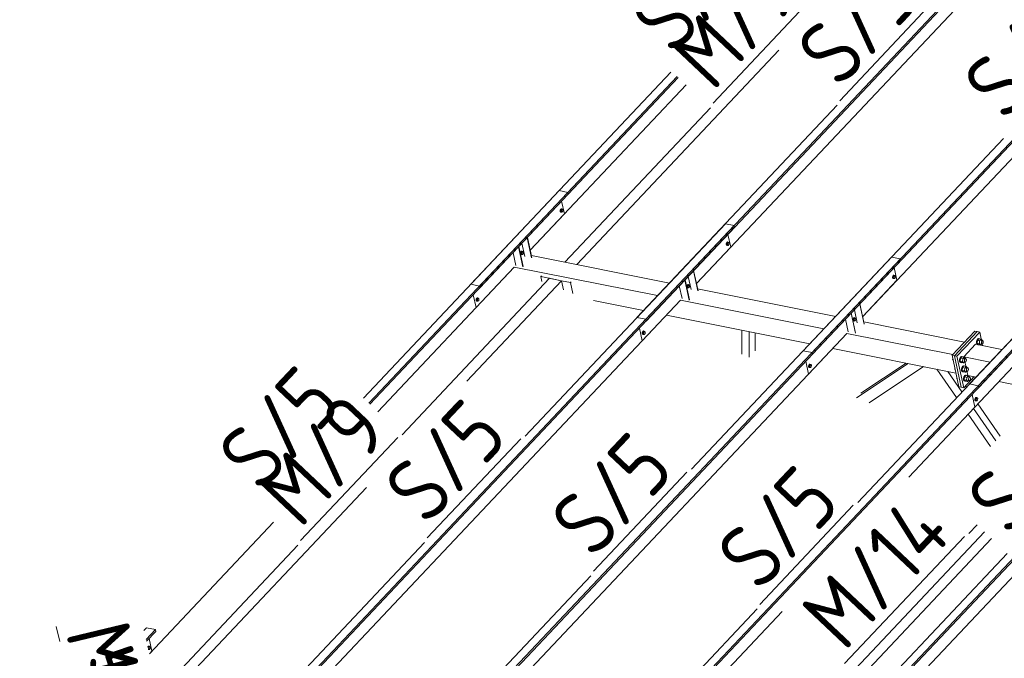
# Model space of a CAD drawing. Header units: millimetres. Extents: x -681 to 506, y -45 to 794.
# Tile 51 of 256: x -576 to -499, y 433 to 483. Entities that reach past the tile are written whole.
import ezdxf

# ---------------------------------------------------------------- set-up
doc = ezdxf.new("R2010")
doc.units = ezdxf.units.MM
doc.header["$LTSCALE"] = 0.6
doc.linetypes.add('XKITLINE00', pattern=[0])
doc.linetypes.add('XKITLINE02', pattern=[4, 2, -2])
for name, color, linetype, lineweight in [('Bolt', 7, 'Continuous', 0), ('Part', 2, 'Continuous', 0), ('PartMark', 3, 'Continuous', 0)]:
    doc.layers.add(name, color=color, linetype=linetype, lineweight=lineweight)
doc.styles.add('ISOCPEUR', font='ISOCPEUR.TTF')

msp = doc.modelspace()

# ---------------------------------------------------------------- linework, layer by layer
at = {"layer": 'Bolt', "color": 3, "linetype": 'XKITLINE00', "lineweight": 0}
for p, q in [((-533.482, 467.746), (-533.498, 467.679)), ((-533.498, 467.679), (-533.496, 467.615)), ((-533.496, 467.615), (-533.475, 467.57)), ((-533.45, 467.797), (-533.482, 467.746)), ((-533.475, 467.675), (-533.459, 467.741)), ((-533.473, 467.61), (-533.475, 467.675)), ((-533.452, 467.566), (-533.473, 467.61)), ((-533.451, 467.734), (-533.463, 467.62)), ((-533.463, 467.62), (-533.416, 467.57)), ((-533.463, 467.62), (-533.394, 467.606)), ((-533.459, 467.741), (-533.427, 467.793)), ((-533.391, 467.797), (-533.451, 467.734)), ((-533.451, 467.734), (-533.382, 467.72)), ((-533.413, 467.819), (-533.45, 467.797)), ((-533.427, 467.793), (-533.389, 467.815)), ((-533.413, 467.819), (-533.389, 467.815)), ((-533.394, 467.606), (-533.382, 467.72)), ((-533.346, 467.556), (-533.394, 467.606)), ((-533.391, 467.797), (-533.322, 467.783)), ((-533.389, 467.815), (-533.355, 467.802)), ((-533.382, 467.72), (-533.322, 467.783)), ((-533.355, 467.802), (-533.349, 467.789)), ((-533.286, 467.62), (-533.346, 467.556)), ((-533.322, 467.783), (-533.274, 467.733)), ((-533.274, 467.733), (-533.286, 467.62)), ((-533.475, 467.57), (-533.441, 467.557)), ((-533.418, 467.552), (-533.452, 467.566)), ((-533.441, 467.557), (-533.418, 467.552)), ((-533.395, 467.566), (-533.418, 467.552)), ((-533.416, 467.57), (-533.346, 467.556)), ((-520.474, 465.15), (-520.49, 465.083)), ((-520.49, 465.083), (-520.488, 465.019)), ((-520.488, 465.019), (-520.467, 464.974)), ((-520.442, 465.201), (-520.474, 465.15)), ((-520.467, 465.078), (-520.451, 465.145)), ((-520.465, 465.014), (-520.467, 465.078)), ((-520.467, 464.974), (-520.433, 464.961)), ((-520.444, 464.969), (-520.465, 465.014)), ((-520.443, 465.137), (-520.455, 465.024)), ((-520.455, 465.024), (-520.408, 464.974)), ((-520.455, 465.024), (-520.386, 465.01)), ((-520.451, 465.145), (-520.419, 465.196)), ((-520.41, 464.956), (-520.444, 464.969)), ((-520.383, 465.201), (-520.443, 465.137)), ((-520.443, 465.137), (-520.373, 465.123)), ((-520.405, 465.223), (-520.442, 465.201)), ((-520.433, 464.961), (-520.41, 464.956)), ((-520.419, 465.196), (-520.381, 465.218)), ((-520.387, 464.969), (-520.41, 464.956)), ((-520.408, 464.974), (-520.338, 464.96)), ((-520.405, 465.223), (-520.381, 465.218)), ((-520.386, 465.01), (-520.373, 465.123)), ((-520.338, 464.96), (-520.386, 465.01)), ((-520.383, 465.201), (-520.314, 465.187)), ((-520.381, 465.218), (-520.347, 465.205)), ((-520.373, 465.123), (-520.314, 465.187)), ((-520.347, 465.205), (-520.341, 465.192)), ((-520.278, 465.023), (-520.338, 464.96)), ((-520.314, 465.187), (-520.266, 465.137)), ((-520.266, 465.137), (-520.278, 465.023)), ((-536.581, 464.428), (-536.598, 464.361)), ((-536.598, 464.361), (-536.595, 464.297)), ((-536.595, 464.297), (-536.574, 464.252)), ((-536.55, 464.479), (-536.581, 464.428)), ((-536.574, 464.357), (-536.558, 464.424)), ((-536.572, 464.292), (-536.574, 464.357)), ((-536.574, 464.252), (-536.54, 464.239)), ((-536.551, 464.248), (-536.572, 464.292)), ((-536.55, 464.416), (-536.563, 464.302)), ((-536.563, 464.302), (-536.515, 464.252)), ((-536.563, 464.302), (-536.493, 464.288)), ((-536.558, 464.424), (-536.526, 464.475)), ((-536.517, 464.234), (-536.551, 464.248)), ((-536.512, 464.501), (-536.55, 464.479)), ((-536.491, 464.479), (-536.55, 464.416)), ((-536.55, 464.416), (-536.481, 464.402)), ((-536.54, 464.239), (-536.517, 464.234)), ((-536.526, 464.475), (-536.489, 464.497)), ((-536.494, 464.248), (-536.517, 464.234)), ((-536.515, 464.252), (-536.445, 464.238)), ((-536.512, 464.501), (-536.489, 464.497)), ((-536.493, 464.288), (-536.481, 464.402)), ((-536.445, 464.238), (-536.493, 464.288)), ((-536.491, 464.479), (-536.421, 464.465)), ((-536.489, 464.497), (-536.455, 464.484)), ((-536.481, 464.402), (-536.421, 464.465)), ((-536.455, 464.484), (-536.449, 464.471)), ((-536.385, 464.302), (-536.445, 464.238)), ((-536.421, 464.465), (-536.373, 464.415)), ((-536.373, 464.415), (-536.385, 464.302)), ((-507.466, 462.553), (-507.482, 462.487)), ((-507.482, 462.487), (-507.48, 462.422)), ((-507.48, 462.422), (-507.459, 462.377)), ((-507.434, 462.605), (-507.466, 462.553)), ((-507.459, 462.482), (-507.443, 462.549)), ((-507.457, 462.418), (-507.459, 462.482)), ((-507.459, 462.377), (-507.425, 462.364)), ((-507.435, 462.373), (-507.457, 462.418)), ((-507.435, 462.541), (-507.447, 462.427)), ((-507.447, 462.427), (-507.4, 462.377)), ((-507.447, 462.427), (-507.378, 462.414)), ((-507.443, 462.549), (-507.411, 462.6)), ((-507.375, 462.604), (-507.435, 462.541)), ((-507.435, 462.541), (-507.365, 462.527)), ((-507.401, 462.36), (-507.435, 462.373)), ((-507.397, 462.627), (-507.434, 462.605)), ((-507.425, 462.364), (-507.401, 462.36)), ((-507.411, 462.6), (-507.373, 462.622)), ((-507.379, 462.373), (-507.401, 462.36)), ((-507.4, 462.377), (-507.33, 462.363)), ((-507.397, 462.627), (-507.373, 462.622)), ((-507.378, 462.414), (-507.365, 462.527)), ((-507.33, 462.363), (-507.378, 462.414)), ((-507.375, 462.604), (-507.306, 462.591)), ((-507.373, 462.622), (-507.339, 462.609)), ((-507.365, 462.527), (-507.306, 462.591)), ((-507.339, 462.609), (-507.333, 462.596)), ((-507.27, 462.427), (-507.33, 462.363)), ((-507.306, 462.591), (-507.258, 462.54)), ((-507.258, 462.54), (-507.27, 462.427)), ((-523.573, 461.832), (-523.59, 461.765)), ((-523.59, 461.765), (-523.587, 461.701)), ((-523.587, 461.701), (-523.566, 461.656)), ((-523.542, 461.883), (-523.573, 461.832)), ((-523.566, 461.76), (-523.55, 461.827)), ((-523.564, 461.696), (-523.566, 461.76)), ((-523.566, 461.656), (-523.532, 461.643)), ((-523.543, 461.651), (-523.564, 461.696)), ((-523.542, 461.819), (-523.555, 461.706)), ((-523.555, 461.706), (-523.507, 461.656)), ((-523.555, 461.706), (-523.485, 461.692)), ((-523.55, 461.827), (-523.518, 461.878)), ((-523.509, 461.638), (-523.543, 461.651)), ((-523.504, 461.905), (-523.542, 461.883)), ((-523.482, 461.883), (-523.542, 461.819)), ((-523.542, 461.819), (-523.473, 461.805)), ((-523.532, 461.643), (-523.509, 461.638)), ((-523.518, 461.878), (-523.481, 461.9)), ((-523.486, 461.651), (-523.509, 461.638)), ((-523.507, 461.656), (-523.437, 461.642)), ((-523.504, 461.905), (-523.481, 461.9)), ((-523.485, 461.692), (-523.473, 461.805)), ((-523.437, 461.642), (-523.485, 461.692)), ((-523.482, 461.883), (-523.413, 461.869)), ((-523.481, 461.9), (-523.447, 461.887)), ((-523.473, 461.805), (-523.413, 461.869)), ((-523.447, 461.887), (-523.441, 461.874)), ((-523.377, 461.705), (-523.437, 461.642)), ((-523.413, 461.869), (-523.365, 461.819)), ((-523.365, 461.819), (-523.377, 461.705)), ((-540.053, 460.785), (-540.07, 460.719)), ((-540.07, 460.719), (-540.067, 460.654)), ((-540.022, 460.837), (-540.053, 460.785)), ((-540.046, 460.714), (-540.03, 460.781)), ((-540.044, 460.65), (-540.046, 460.714)), ((-540.022, 460.773), (-540.035, 460.659)), ((-540.03, 460.781), (-539.998, 460.832)), ((-539.984, 460.859), (-540.022, 460.837)), ((-539.962, 460.837), (-540.022, 460.773)), ((-540.022, 460.773), (-539.953, 460.759)), ((-539.998, 460.832), (-539.961, 460.854)), ((-539.984, 460.859), (-539.961, 460.854)), ((-539.965, 460.646), (-539.953, 460.759)), ((-539.962, 460.837), (-539.893, 460.823)), ((-539.961, 460.854), (-539.927, 460.841)), ((-539.953, 460.759), (-539.893, 460.823)), ((-539.927, 460.841), (-539.921, 460.828)), ((-539.893, 460.823), (-539.845, 460.772)), ((-539.845, 460.772), (-539.857, 460.659)), ((-540.067, 460.654), (-540.046, 460.61)), ((-540.046, 460.61), (-540.012, 460.596)), ((-540.023, 460.605), (-540.044, 460.65)), ((-540.035, 460.659), (-539.987, 460.609)), ((-540.035, 460.659), (-539.965, 460.646)), ((-539.989, 460.592), (-540.023, 460.605)), ((-540.012, 460.596), (-539.989, 460.592)), ((-539.966, 460.605), (-539.989, 460.592)), ((-539.987, 460.609), (-539.917, 460.595)), ((-539.917, 460.595), (-539.965, 460.646)), ((-539.857, 460.659), (-539.917, 460.595)), ((-510.565, 459.235), (-510.582, 459.169)), ((-510.582, 459.169), (-510.579, 459.104)), ((-510.534, 459.287), (-510.565, 459.235)), ((-510.558, 459.164), (-510.542, 459.231)), ((-510.556, 459.1), (-510.558, 459.164)), ((-510.534, 459.223), (-510.546, 459.109)), ((-510.542, 459.231), (-510.51, 459.282)), ((-510.496, 459.309), (-510.534, 459.287)), ((-510.474, 459.286), (-510.534, 459.223)), ((-510.534, 459.223), (-510.465, 459.209)), ((-510.51, 459.282), (-510.473, 459.304)), ((-510.496, 459.309), (-510.473, 459.304)), ((-510.477, 459.096), (-510.465, 459.209)), ((-510.474, 459.286), (-510.405, 459.273)), ((-510.473, 459.304), (-510.439, 459.291)), ((-510.465, 459.209), (-510.405, 459.273)), ((-510.439, 459.291), (-510.432, 459.278)), ((-510.405, 459.273), (-510.357, 459.222)), ((-510.357, 459.222), (-510.369, 459.109)), ((-510.579, 459.104), (-510.558, 459.06)), ((-510.558, 459.06), (-510.524, 459.046)), ((-510.535, 459.055), (-510.556, 459.1)), ((-510.546, 459.109), (-510.499, 459.059)), ((-510.546, 459.109), (-510.477, 459.096)), ((-510.501, 459.042), (-510.535, 459.055)), ((-510.524, 459.046), (-510.501, 459.042)), ((-510.478, 459.055), (-510.501, 459.042)), ((-510.499, 459.059), (-510.429, 459.045)), ((-510.429, 459.045), (-510.477, 459.096)), ((-510.369, 459.109), (-510.429, 459.045)), ((-527.045, 458.189), (-527.062, 458.122)), ((-527.062, 458.122), (-527.059, 458.058)), ((-527.059, 458.058), (-527.038, 458.013)), ((-527.014, 458.24), (-527.045, 458.189)), ((-527.038, 458.118), (-527.022, 458.184)), ((-527.036, 458.053), (-527.038, 458.118)), ((-527.038, 458.013), (-527.004, 458)), ((-527.015, 458.009), (-527.036, 458.053)), ((-527.014, 458.177), (-527.026, 458.063)), ((-527.026, 458.063), (-526.979, 458.013)), ((-527.026, 458.063), (-526.957, 458.049)), ((-527.022, 458.184), (-526.99, 458.236)), ((-526.981, 457.995), (-527.015, 458.009)), ((-526.976, 458.262), (-527.014, 458.24)), ((-526.954, 458.24), (-527.014, 458.177)), ((-527.014, 458.177), (-526.945, 458.163)), ((-527.004, 458), (-526.981, 457.995)), ((-526.99, 458.236), (-526.953, 458.258)), ((-526.958, 458.009), (-526.981, 457.995)), ((-526.979, 458.013), (-526.909, 457.999)), ((-526.976, 458.262), (-526.953, 458.258)), ((-526.957, 458.049), (-526.945, 458.163)), ((-526.909, 457.999), (-526.957, 458.049)), ((-526.954, 458.24), (-526.885, 458.226)), ((-526.953, 458.258), (-526.919, 458.245)), ((-526.945, 458.163), (-526.885, 458.226)), ((-526.919, 458.245), (-526.912, 458.232)), ((-526.849, 458.063), (-526.909, 457.999)), ((-526.885, 458.226), (-526.837, 458.176)), ((-526.837, 458.176), (-526.849, 458.063)), ((-500.829, 457.637), (-500.887, 457.543)), ((-500.85, 457.536), (-500.792, 457.63)), ((-500.724, 457.657), (-500.844, 457.53)), ((-500.76, 457.678), (-500.829, 457.637)), ((-500.792, 457.63), (-500.723, 457.67)), ((-500.76, 457.678), (-500.723, 457.67)), ((-500.724, 457.657), (-500.548, 457.622)), ((-500.723, 457.67), (-500.661, 457.646)), ((-500.548, 457.622), (-500.668, 457.495)), ((-500.661, 457.646), (-500.66, 457.644)), ((-500.452, 457.521), (-500.548, 457.622)), ((-500.887, 457.543), (-500.918, 457.421)), ((-500.918, 457.421), (-500.913, 457.303)), ((-500.913, 457.303), (-500.874, 457.221)), ((-500.88, 457.414), (-500.85, 457.536)), ((-500.876, 457.295), (-500.88, 457.414)), ((-500.837, 457.213), (-500.876, 457.295)), ((-500.874, 457.221), (-500.812, 457.197)), ((-500.844, 457.53), (-500.869, 457.303)), ((-500.692, 457.268), (-500.869, 457.303)), ((-500.869, 457.303), (-500.773, 457.203)), ((-500.668, 457.495), (-500.844, 457.53)), ((-500.775, 457.189), (-500.837, 457.213)), ((-500.812, 457.197), (-500.775, 457.189)), ((-500.757, 457.199), (-500.775, 457.189)), ((-500.773, 457.203), (-500.597, 457.167)), ((-500.692, 457.268), (-500.668, 457.495)), ((-500.692, 457.268), (-500.597, 457.167)), ((-500.597, 457.167), (-500.519, 457.25)), ((-500.586, 457.263), (-500.466, 457.239)), ((-500.558, 457.526), (-500.437, 457.502)), ((-500.523, 457.362), (-500.507, 457.428)), ((-500.521, 457.297), (-500.523, 457.362)), ((-500.5, 457.252), (-500.521, 457.297)), ((-500.507, 457.428), (-500.475, 457.48)), ((-500.466, 457.239), (-500.5, 457.252)), ((-500.475, 457.48), (-500.437, 457.502)), ((-500.428, 457.261), (-500.466, 457.239)), ((-500.454, 457.505), (-500.452, 457.521)), ((-500.437, 457.502), (-500.403, 457.489)), ((-500.396, 457.313), (-500.428, 457.261)), ((-500.403, 457.489), (-500.382, 457.444)), ((-500.38, 457.379), (-500.396, 457.313)), ((-500.382, 457.444), (-500.38, 457.379)), ((-502.78, 456.015), (-502.769, 456.116)), ((-502.213, 456.139), (-502.243, 456.017)), ((-502.155, 456.233), (-502.213, 456.139)), ((-502.206, 456.009), (-502.176, 456.132)), ((-502.17, 456.126), (-502.194, 455.899)), ((-502.176, 456.132), (-502.118, 456.226)), ((-502.05, 456.253), (-502.17, 456.126)), ((-501.993, 456.091), (-502.17, 456.126)), ((-502.086, 456.273), (-502.155, 456.233)), ((-502.118, 456.226), (-502.049, 456.266)), ((-502.086, 456.273), (-502.049, 456.266)), ((-502.05, 456.253), (-501.874, 456.217)), ((-502.049, 456.266), (-501.986, 456.242)), ((-502.018, 455.863), (-501.993, 456.091)), ((-501.874, 456.217), (-501.993, 456.091)), ((-501.986, 456.242), (-501.985, 456.24)), ((-501.884, 456.121), (-501.763, 456.097)), ((-501.778, 456.117), (-501.874, 456.217)), ((-501.832, 456.024), (-501.801, 456.075)), ((-501.801, 456.075), (-501.763, 456.097)), ((-501.78, 456.101), (-501.778, 456.117)), ((-501.763, 456.097), (-501.729, 456.084)), ((-501.729, 456.084), (-501.708, 456.039)), ((-514.037, 455.593), (-514.054, 455.526)), ((-514.054, 455.526), (-514.051, 455.462)), ((-514.051, 455.462), (-514.03, 455.417)), ((-514.005, 455.644), (-514.037, 455.593)), ((-514.03, 455.521), (-514.014, 455.588)), ((-514.028, 455.457), (-514.03, 455.521)), ((-514.03, 455.417), (-513.996, 455.404)), ((-514.007, 455.412), (-514.028, 455.457)), ((-514.006, 455.58), (-514.018, 455.467)), ((-514.018, 455.467), (-513.971, 455.417)), ((-514.018, 455.467), (-513.949, 455.453)), ((-514.014, 455.588), (-513.982, 455.639)), ((-513.973, 455.399), (-514.007, 455.412)), ((-513.946, 455.644), (-514.006, 455.58)), ((-514.006, 455.58), (-513.937, 455.566)), ((-513.968, 455.666), (-514.005, 455.644)), ((-513.996, 455.404), (-513.973, 455.399)), ((-513.982, 455.639), (-513.944, 455.661)), ((-513.95, 455.412), (-513.973, 455.399)), ((-513.971, 455.417), (-513.901, 455.403)), ((-513.968, 455.666), (-513.944, 455.661)), ((-513.949, 455.453), (-513.937, 455.566)), ((-513.901, 455.403), (-513.949, 455.453)), ((-513.946, 455.644), (-513.877, 455.63)), ((-513.944, 455.661), (-513.91, 455.648)), ((-513.937, 455.566), (-513.877, 455.63)), ((-513.91, 455.648), (-513.904, 455.635)), ((-513.841, 455.466), (-513.901, 455.403)), ((-513.877, 455.63), (-513.829, 455.58)), ((-513.829, 455.58), (-513.841, 455.466)), ((-502.746, 456.009), (-502.78, 456.015)), ((-502.78, 456.015), (-502.737, 455.971)), ((-502.622, 455.288), (-502.611, 455.388)), ((-502.588, 455.281), (-502.622, 455.288)), ((-502.622, 455.288), (-502.579, 455.243)), ((-502.243, 456.017), (-502.239, 455.899)), ((-502.239, 455.899), (-502.2, 455.817)), ((-502.201, 455.891), (-502.206, 456.009)), ((-502.163, 455.809), (-502.201, 455.891)), ((-502.2, 455.817), (-502.138, 455.792)), ((-502.018, 455.863), (-502.194, 455.899)), ((-502.194, 455.899), (-502.099, 455.798)), ((-502.1, 455.785), (-502.163, 455.809)), ((-502.138, 455.792), (-502.1, 455.785)), ((-502.083, 455.795), (-502.1, 455.785)), ((-502.099, 455.798), (-501.922, 455.763)), ((-502.055, 455.411), (-502.085, 455.289)), ((-502.085, 455.289), (-502.081, 455.171)), ((-501.997, 455.505), (-502.055, 455.411)), ((-502.048, 455.282), (-502.018, 455.404)), ((-502.043, 455.163), (-502.048, 455.282)), ((-502.012, 455.398), (-502.036, 455.171)), ((-502.018, 455.863), (-501.922, 455.763)), ((-502.018, 455.404), (-501.96, 455.498)), ((-501.892, 455.525), (-502.012, 455.398)), ((-501.835, 455.363), (-502.012, 455.398)), ((-501.928, 455.546), (-501.997, 455.505)), ((-501.96, 455.498), (-501.891, 455.538)), ((-501.928, 455.546), (-501.891, 455.538)), ((-501.922, 455.763), (-501.844, 455.846)), ((-501.912, 455.859), (-501.791, 455.835)), ((-501.892, 455.525), (-501.716, 455.49)), ((-501.891, 455.538), (-501.828, 455.514)), ((-501.86, 455.136), (-501.835, 455.363)), ((-501.849, 455.957), (-501.832, 456.024)), ((-501.846, 455.893), (-501.849, 455.957)), ((-501.825, 455.848), (-501.846, 455.893)), ((-501.716, 455.49), (-501.835, 455.363)), ((-501.828, 455.514), (-501.827, 455.512)), ((-501.791, 455.835), (-501.825, 455.848)), ((-501.754, 455.857), (-501.791, 455.835)), ((-501.722, 455.908), (-501.754, 455.857)), ((-501.726, 455.394), (-501.605, 455.37)), ((-501.705, 455.975), (-501.722, 455.908)), ((-501.62, 455.389), (-501.716, 455.49)), ((-501.708, 456.039), (-501.705, 455.975)), ((-501.691, 455.23), (-501.674, 455.296)), ((-501.674, 455.296), (-501.643, 455.348)), ((-501.643, 455.348), (-501.605, 455.37)), ((-501.622, 455.373), (-501.62, 455.389)), ((-501.605, 455.37), (-501.571, 455.356)), ((-501.571, 455.356), (-501.55, 455.312)), ((-501.55, 455.312), (-501.547, 455.247)), ((-502.464, 454.56), (-502.453, 454.661)), ((-502.43, 454.553), (-502.464, 454.56)), ((-502.464, 454.56), (-502.421, 454.516)), ((-502.081, 455.171), (-502.042, 455.089)), ((-502.005, 455.081), (-502.043, 455.163)), ((-502.042, 455.089), (-501.98, 455.065)), ((-501.86, 455.136), (-502.036, 455.171)), ((-502.036, 455.171), (-501.941, 455.071)), ((-501.942, 455.057), (-502.005, 455.081)), ((-501.98, 455.065), (-501.942, 455.057)), ((-501.925, 455.067), (-501.942, 455.057)), ((-501.941, 455.071), (-501.764, 455.035)), ((-501.897, 454.684), (-501.927, 454.561)), ((-501.927, 454.561), (-501.923, 454.443)), ((-501.839, 454.778), (-501.897, 454.684)), ((-501.89, 454.554), (-501.86, 454.676)), ((-501.885, 454.436), (-501.89, 454.554)), ((-501.854, 454.67), (-501.878, 454.443)), ((-501.86, 455.136), (-501.764, 455.035)), ((-501.86, 454.676), (-501.802, 454.77)), ((-501.734, 454.797), (-501.854, 454.67)), ((-501.678, 454.635), (-501.854, 454.67)), ((-501.77, 454.818), (-501.839, 454.778)), ((-501.802, 454.77), (-501.733, 454.811)), ((-501.77, 454.818), (-501.733, 454.811)), ((-501.764, 455.035), (-501.686, 455.118)), ((-501.754, 455.131), (-501.633, 455.107)), ((-501.734, 454.797), (-501.558, 454.762)), ((-501.733, 454.811), (-501.67, 454.787)), ((-501.702, 454.408), (-501.678, 454.635)), ((-501.688, 455.165), (-501.691, 455.23)), ((-501.667, 455.12), (-501.688, 455.165)), ((-501.558, 454.762), (-501.678, 454.635)), ((-501.67, 454.787), (-501.669, 454.784)), ((-501.633, 455.107), (-501.667, 455.12)), ((-501.596, 455.129), (-501.633, 455.107)), ((-501.564, 455.181), (-501.596, 455.129)), ((-501.568, 454.666), (-501.447, 454.642)), ((-501.547, 455.247), (-501.564, 455.181)), ((-501.462, 454.662), (-501.558, 454.762)), ((-501.533, 454.502), (-501.516, 454.569)), ((-501.516, 454.569), (-501.485, 454.62)), ((-501.485, 454.62), (-501.447, 454.642)), ((-501.464, 454.645), (-501.462, 454.662)), ((-501.447, 454.642), (-501.413, 454.629)), ((-501.413, 454.629), (-501.392, 454.584)), ((-501.389, 454.52), (-501.406, 454.453)), ((-501.392, 454.584), (-501.389, 454.52)), ((-501.923, 454.443), (-501.884, 454.361)), ((-501.847, 454.354), (-501.885, 454.436)), ((-501.884, 454.361), (-501.822, 454.337)), ((-501.702, 454.408), (-501.878, 454.443)), ((-501.878, 454.443), (-501.783, 454.343)), ((-501.784, 454.33), (-501.847, 454.354)), ((-501.822, 454.337), (-501.784, 454.33)), ((-501.767, 454.34), (-501.784, 454.33)), ((-501.783, 454.343), (-501.606, 454.308)), ((-501.702, 454.408), (-501.606, 454.308)), ((-501.606, 454.308), (-501.529, 454.39)), ((-501.596, 454.404), (-501.475, 454.38)), ((-501.53, 454.438), (-501.533, 454.502)), ((-501.509, 454.393), (-501.53, 454.438)), ((-501.475, 454.38), (-501.509, 454.393)), ((-501.438, 454.402), (-501.475, 454.38)), ((-501.406, 454.453), (-501.438, 454.402)), ((-501.029, 452.996), (-501.045, 452.93)), ((-500.997, 453.048), (-501.029, 452.996)), ((-501.022, 452.925), (-501.006, 452.992)), ((-500.998, 452.984), (-501.01, 452.87)), ((-501.006, 452.992), (-500.974, 453.043)), ((-500.938, 453.047), (-500.998, 452.984)), ((-500.998, 452.984), (-500.929, 452.97)), ((-500.96, 453.07), (-500.997, 453.048)), ((-500.974, 453.043), (-500.936, 453.065)), ((-500.96, 453.07), (-500.936, 453.065)), ((-500.941, 452.856), (-500.929, 452.97)), ((-500.938, 453.047), (-500.869, 453.034)), ((-500.936, 453.065), (-500.902, 453.052)), ((-500.929, 452.97), (-500.869, 453.034)), ((-500.902, 453.052), (-500.896, 453.039)), ((-500.869, 453.034), (-500.821, 452.983)), ((-500.821, 452.983), (-500.833, 452.87)), ((-501.045, 452.93), (-501.043, 452.865)), ((-501.043, 452.865), (-501.022, 452.82)), ((-501.02, 452.861), (-501.022, 452.925)), ((-501.022, 452.82), (-500.988, 452.807)), ((-500.999, 452.816), (-501.02, 452.861)), ((-501.01, 452.87), (-500.963, 452.82)), ((-501.01, 452.87), (-500.941, 452.856)), ((-500.965, 452.803), (-500.999, 452.816)), ((-500.988, 452.807), (-500.965, 452.803)), ((-500.942, 452.816), (-500.965, 452.803)), ((-500.963, 452.82), (-500.893, 452.806)), ((-500.893, 452.806), (-500.941, 452.856)), ((-500.833, 452.87), (-500.893, 452.806)), ((-565.749, 433.573), (-565.761, 433.553)), ((-565.73, 433.605), (-565.749, 433.573)), ((-565.741, 433.537), (-565.738, 433.549)), ((-565.738, 433.549), (-565.706, 433.6)), ((-565.73, 433.541), (-565.734, 433.509)), ((-565.692, 433.627), (-565.73, 433.605)), ((-565.671, 433.604), (-565.73, 433.541)), ((-565.73, 433.541), (-565.661, 433.527)), ((-565.72, 433.364), (-565.697, 433.36)), ((-565.713, 433.421), (-565.673, 433.413)), ((-565.706, 433.6), (-565.669, 433.622)), ((-565.705, 433.388), (-565.695, 433.377)), ((-565.697, 433.36), (-565.698, 433.36)), ((-565.674, 433.373), (-565.697, 433.36)), ((-565.695, 433.377), (-565.625, 433.363)), ((-565.692, 433.627), (-565.669, 433.622)), ((-565.673, 433.413), (-565.661, 433.527)), ((-565.625, 433.363), (-565.673, 433.413)), ((-565.671, 433.604), (-565.601, 433.591)), ((-565.669, 433.622), (-565.635, 433.609)), ((-565.661, 433.527), (-565.601, 433.591)), ((-565.635, 433.609), (-565.629, 433.596)), ((-565.565, 433.427), (-565.625, 433.363)), ((-565.601, 433.591), (-565.553, 433.54)), ((-565.553, 433.54), (-565.565, 433.427))]:
    msp.add_line(p, q, dxfattribs=at)
at = {"layer": 'Part', "color": 2, "linetype": 'XKITLINE00', "lineweight": 0}
for p, q in [((-526.79, 459.179), (-487.594, 500.699)), ((-526.76, 459.042), (-487.564, 500.562)), ((-513.782, 456.583), (-474.586, 498.102)), ((-513.752, 456.446), (-474.556, 497.966)), ((-500.774, 453.986), (-461.578, 495.506)), ((-500.744, 453.85), (-461.548, 495.37)), ((-522.826, 461.982), (-491.787, 494.861)), ((-509.818, 459.386), (-478.779, 492.265)), ((-532.195, 463.452), (-516.369, 480.216)), ((-540.486, 461.912), (-524.819, 478.508)), ((-539.798, 461.775), (-524.33, 478.16)), ((-539.768, 461.639), (-524.247, 478.081)), ((-535.834, 464.579), (-523.634, 477.502)), ((-533.124, 463.638), (-521.731, 475.706)), ((-527.478, 459.316), (-511.811, 475.912)), ((-514.47, 456.72), (-498.802, 473.316)), ((-501.461, 454.123), (-485.794, 470.719)), ((-548.884, 453.016), (-533.569, 469.24)), ((-548.884, 453.016), (-533.569, 469.24)), ((-532.881, 469.102), (-533.569, 469.24)), ((-548.452, 452.608), (-532.881, 469.102)), ((-548.452, 452.608), (-532.881, 469.102)), ((-548.368, 452.529), (-532.851, 468.966)), ((-548.368, 452.529), (-532.851, 468.966)), ((-533.155, 467.417), (-533.372, 468.415)), ((-532.851, 468.966), (-532.881, 469.102)), ((-535.834, 464.579), (-533.155, 467.417)), ((-559.069, 424.986), (-519.873, 466.506)), ((-559.04, 424.85), (-519.843, 466.369)), ((-536.228, 450.047), (-520.561, 466.643)), ((-519.873, 466.506), (-520.561, 466.643)), ((-519.843, 466.369), (-519.873, 466.506)), ((-535.728, 463.991), (-536.068, 465.558)), ((-535.71, 464.009), (-536.051, 465.577)), ((-520.147, 464.82), (-520.364, 465.818)), ((-536.402, 463.276), (-536.742, 464.844)), ((-536.385, 463.295), (-536.725, 464.862)), ((-536.257, 464.096), (-536.48, 465.122)), ((-522.826, 461.982), (-520.147, 464.82)), ((-546.061, 422.39), (-506.865, 463.91)), ((-546.032, 422.253), (-506.835, 463.773)), ((-536.96, 463.387), (-537.176, 464.385)), ((-535.743, 464.161), (-524.94, 462.004)), ((-523.22, 447.451), (-507.553, 464.047)), ((-506.865, 463.91), (-507.553, 464.047)), ((-506.835, 463.773), (-506.865, 463.91)), ((-547.756, 451.95), (-537.075, 463.265)), ((-540.072, 460.09), (-537.075, 463.265)), ((-537.075, 463.265), (-525.862, 461.027)), ((-522.702, 461.413), (-523.043, 462.98)), ((-507.139, 462.224), (-507.356, 463.222)), ((-545.852, 450.154), (-534.31, 462.38)), ((-535.006, 462.519), (-534.949, 462.58)), ((-535.006, 462.519), (-533.381, 462.195)), ((-534.922, 462.132), (-535.006, 462.519)), ((-533.381, 462.195), (-534.31, 462.38)), ((-523.394, 460.68), (-523.734, 462.248)), ((-523.377, 460.698), (-523.717, 462.266)), ((-523.249, 461.5), (-523.472, 462.526)), ((-522.72, 461.394), (-523.06, 462.962)), ((-509.818, 459.386), (-507.139, 462.224)), ((-540.786, 454.351), (-533.381, 462.195)), ((-539.798, 461.775), (-540.486, 461.912)), ((-539.798, 461.775), (-539.768, 461.639)), ((-533.223, 461.47), (-533.381, 462.195)), ((-533.381, 462.195), (-532.683, 462.055)), ((-532.683, 462.055), (-532.626, 462.116)), ((-532.494, 461.185), (-532.683, 462.055)), ((-523.952, 460.791), (-524.168, 461.788)), ((-522.735, 461.564), (-511.932, 459.408)), ((-510.211, 444.855), (-494.544, 461.45)), ((-555.105, 427.79), (-524.067, 460.668)), ((-540.289, 461.088), (-540.072, 460.09)), ((-533.053, 419.793), (-493.857, 461.313)), ((-533.023, 419.657), (-493.827, 461.177)), ((-527.064, 457.493), (-524.067, 460.668)), ((-524.067, 460.669), (-512.854, 458.431)), ((-530.871, 460.635), (-526.968, 459.856)), ((-510.241, 458.904), (-510.464, 459.929)), ((-509.712, 458.798), (-510.052, 460.366)), ((-509.694, 458.816), (-510.035, 460.384)), ((-526.79, 459.179), (-527.478, 459.316)), ((-526.79, 459.179), (-526.76, 459.042)), ((-525.172, 459.497), (-513.96, 457.259)), ((-510.943, 458.195), (-511.16, 459.192)), ((-510.386, 458.083), (-510.726, 459.651)), ((-510.369, 458.102), (-510.709, 459.67)), ((-527.281, 458.491), (-527.064, 457.493)), ((-520.045, 417.197), (-480.849, 458.717)), ((-520.015, 417.061), (-480.819, 458.58)), ((-509.727, 458.968), (-501.848, 457.395)), ((-542.097, 425.193), (-511.059, 458.072)), ((-519.266, 456.442), (-519.266, 458.319)), ((-518.696, 456.22), (-518.696, 458.205)), ((-518.235, 456.709), (-518.235, 458.113)), ((-514.056, 454.897), (-511.059, 458.072)), ((-511.059, 458.073), (-502.77, 456.418)), ((-501.036, 458.256), (-502.823, 456.363)), ((-502.637, 456.326), (-500.85, 458.219)), ((-500.85, 458.219), (-502.637, 456.326)), ((-502.451, 456.289), (-500.664, 458.182)), ((-500.85, 458.219), (-501.036, 458.256)), ((-500.664, 458.182), (-500.85, 458.219)), ((-500.432, 457.113), (-500.664, 458.182)), ((-512.164, 456.901), (-502.521, 454.976)), ((-500.988, 457.224), (-501.91, 456.247)), ((-500.988, 457.224), (-498.924, 456.812)), ((-513.782, 456.583), (-514.47, 456.72)), ((-513.782, 456.583), (-513.752, 456.446)), ((-502.823, 456.363), (-502.637, 456.326)), ((-502.288, 453.899), (-502.823, 456.363)), ((-502.637, 456.326), (-502.102, 453.862)), ((-502.637, 456.326), (-502.451, 456.289)), ((-502.102, 453.862), (-502.637, 456.326)), ((-502.451, 456.289), (-501.916, 453.825)), ((-501.91, 456.247), (-499.846, 455.835)), ((-501.91, 456.247), (-501.594, 454.791)), ((-514.273, 455.895), (-514.056, 454.897)), ((-510.315, 453.035), (-506.27, 455.725)), ((-509.969, 453.401), (-506.428, 455.756)), ((-509.318, 452.646), (-505.053, 455.482)), ((-506.202, 446.841), (-498.05, 455.476)), ((-501.048, 452.301), (-498.05, 455.476)), ((-502.472, 453.053), (-504.009, 455.273)), ((-502.052, 453.497), (-503.165, 455.105)), ((-501.916, 453.825), (-501.097, 454.692)), ((-501.594, 454.791), (-500.952, 454.663)), ((-502.102, 453.862), (-502.288, 453.899)), ((-502.102, 453.862), (-501.916, 453.825)), ((-501.707, 453.864), (-501.78, 453.969)), ((-500.774, 453.986), (-501.461, 454.123)), ((-500.774, 453.986), (-500.744, 453.85)), ((-499.156, 454.305), (-495.697, 453.614)), ((-501.265, 453.299), (-501.048, 452.301)), ((-516.081, 420.001), (-485.042, 452.879)), ((-499.065, 450.046), (-500.804, 452.559)), ((-499.831, 449.235), (-501.57, 451.748)), ((-499.411, 449.68), (-501.15, 452.193)), ((-564.415, 429.321), (-548.648, 446.022)), ((-565.619, 433.029), (-555.913, 443.31)), ((-500.872, 443.101), (-501.517, 442.418)), ((-500.288, 442.55), (-521.022, 420.587)), ((-564.716, 430.171), (-554.009, 441.513)), ((-559.757, 425.123), (-544.09, 441.719)), ((-520.134, 420.409), (-499.729, 442.023)), ((-520.733, 417.334), (-498.511, 440.873)), ((-546.749, 422.527), (-531.082, 439.123)), ((-533.741, 419.931), (-518.074, 436.526)), ((-529.089, 422.597), (-516.129, 436.325)), ((-566.052, 434.831), (-565.848, 435.047)), ((-565.886, 434.141), (-565.16, 434.91)), ((-565.854, 434.007), (-565.131, 434.773)), ((-565.16, 434.91), (-565.848, 435.047)), ((-565.131, 434.773), (-565.16, 434.91)), ((-565.434, 433.224), (-565.651, 434.222)), ((-565.619, 433.029), (-565.434, 433.224))]:
    msp.add_line(p, q, dxfattribs=at)
at = {"layer": 'PartMark', "color": 1, "linetype": 'XKITLINE00', "lineweight": 0}
for p, q in [((-521.529, 476.066), (-513.921, 484.125)), ((-511.609, 476.271), (-504.296, 484.018)), ((-553.808, 441.872), (-546.2, 449.931)), ((-543.888, 442.079), (-536.575, 449.825)), ((-530.88, 439.482), (-523.567, 447.229)), ((-517.872, 436.886), (-510.559, 444.632)), ((-511.242, 432.262), (-501.864, 442.196))]:
    msp.add_line(p, q, dxfattribs=at)
at = {"layer": 'PartMark', "color": 1, "linetype": 'XKITLINE02', "lineweight": 0}
msp.add_line((-572.918, 435.16), (-572.372, 432.887), dxfattribs=at)

# ---------------------------------------------------------------- texts
at = {"layer": 'PartMark', "color": 1, "style": 'ISOCPEUR', "width": 0.85}
for s, rotation, p in [('S/5', 46.65022, (-524.641, 479.716)), ('M/9', 46.65022, (-521.553, 476.914)), ('S/5', 46.65022, (-511.633, 477.12)), ('S/5', 46.65022, (-498.625, 474.523)), ('S/5', 46.65022, (-556.92, 445.523)), ('M/9', 46.65022, (-553.832, 442.721)), ('S/5', 46.65022, (-543.912, 442.927)), ('S/5', 46.65022, (-498.334, 442.081)), ('S/5', 46.65022, (-530.904, 440.33)), ('S/5', 46.65022, (-517.896, 437.734)), ('M/14', 46.65022, (-511.267, 433.11)), ('M/5', -76.4956, (-572.195, 434.717)), ('M/5', 18.9649, (-574.702, 425.742))]:
    msp.add_text(s, height=5, rotation=rotation, dxfattribs=at).set_placement(p)

doc.saveas('drawing.dxf')
